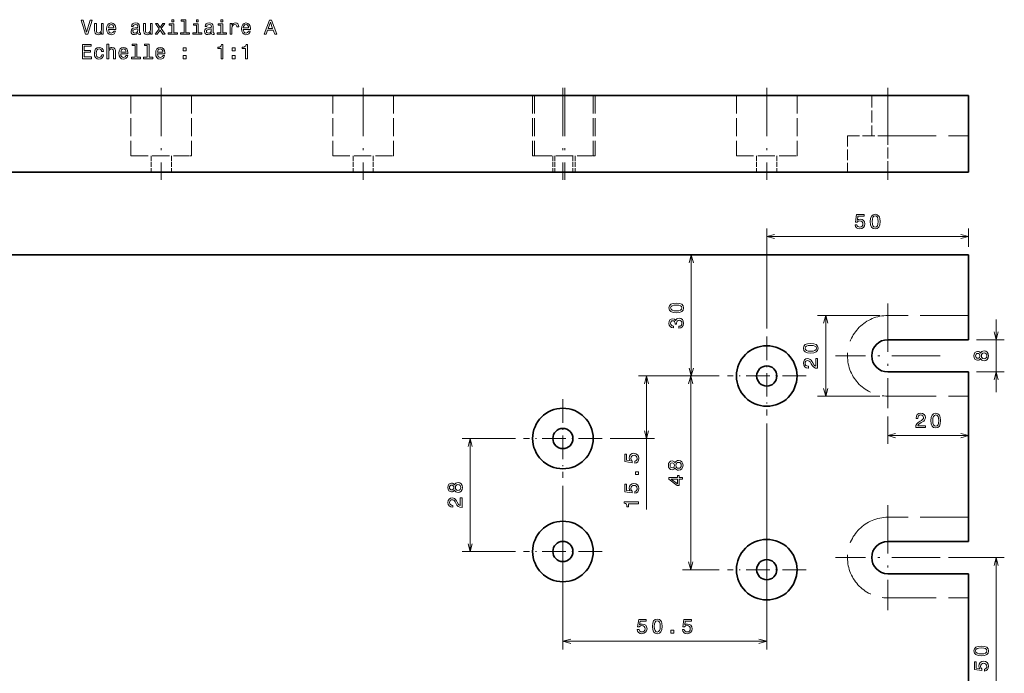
# Model space of a CAD drawing. Extents: x 8 to 417, y -12 to 312.
# Tile 3 of 3: x 173 to 417, y 150 to 312. Entities that reach past the tile are written whole.
import ezdxf

# ---------------------------------------------------------------- set-up
doc = ezdxf.new("R2010")
doc.units = 0
doc.linetypes.add('DASHDOT', pattern=[18.5, 12, -3, 0.5, -3])
doc.linetypes.add('DASHED', pattern=[15, 12, -3])

msp = doc.modelspace()

# ---------------------------------------------------------------- linework, layer by layer
at = {"color": 7, "lineweight": 35}
for p, q in [((7.682434, 292.829346), (407.682434, 292.829346)), ((7.682434, 273.829346), (407.682434, 273.829346)), ((407.682434, 253.287903), (7.682434, 253.287903)), ((407.682434, 232.287903), (407.682434, 253.287903)), ((407.682434, 232.287903), (387.682434, 232.287903)), ((387.682434, 224.287903), (407.682434, 224.287903)), ((407.682434, 182.287903), (407.682434, 224.287903)), ((407.682434, 182.287903), (387.682434, 182.287903)), ((387.682434, 174.287903), (407.682434, 174.287903)), ((407.682434, 132.287903), (407.682434, 174.287903))]:
    msp.add_line(p, q, dxfattribs=at)
at = {"color": 7, "linetype": 'DASHED', "lineweight": 13, "ltscale": 0.375}
for p, q in [((200.182434, 292.829346), (200.182434, 277.829346)), ((200.182434, 292.829346), (200.182434, 277.829346)), ((215.182434, 292.829346), (215.182434, 277.829346)), ((215.182434, 292.829346), (215.182434, 277.829346)), ((250.182434, 292.829346), (250.182434, 277.829346)), ((250.182434, 292.829346), (250.182434, 277.829346)), ((265.182434, 292.829346), (265.182434, 277.829346)), ((265.182434, 292.829346), (265.182434, 277.829346)), ((299.682434, 292.829346), (299.682434, 277.829346)), ((299.682434, 292.829346), (299.682434, 277.829346)), ((300.182434, 292.829346), (300.182434, 277.829346)), ((300.182434, 292.829346), (300.182434, 277.829346)), ((314.682434, 292.829346), (314.682434, 277.829346)), ((314.682434, 292.829346), (314.682434, 277.829346)), ((315.182434, 292.829346), (315.182434, 277.829346)), ((315.182434, 292.829346), (315.182434, 277.829346)), ((350.182434, 292.829346), (350.182434, 277.829346)), ((350.182434, 292.829346), (350.182434, 277.829346)), ((350.182434, 292.829346), (350.182434, 277.829346)), ((350.182434, 292.829346), (350.182434, 277.829346)), ((365.182434, 292.829346), (365.182434, 277.829346)), ((365.182434, 292.829346), (365.182434, 277.829346)), ((365.182434, 292.829346), (365.182434, 277.829346)), ((365.182434, 292.829346), (365.182434, 277.829346))]:
    msp.add_line(p, q, dxfattribs=at)
at = {"color": 7, "linetype": 'DASHDOT', "lineweight": 13}
for p, q in [((207.682434, 294.729401), (207.682434, 271.928802)), ((257.682434, 294.729401), (257.682434, 271.928802)), ((307.182434, 294.729401), (307.182434, 271.928802)), ((307.682434, 294.729401), (307.682434, 271.928802)), ((357.682434, 294.729401), (357.682434, 271.928802)), ((387.682434, 294.729401), (387.682434, 271.928802)), ((387.682434, 241.287903), (387.682434, 215.287903)), ((400.682434, 228.287903), (374.682434, 228.287903)), ((387.682434, 191.287903), (387.682434, 165.287903)), ((400.682434, 178.287903), (374.682434, 178.287903))]:
    msp.add_line(p, q, dxfattribs=at)
at = {"color": 7, "linetype": 'DASHED', "lineweight": 13, "ltscale": 0.25}
for p, q in [((383.682434, 292.829346), (383.682434, 282.829346)), ((383.682434, 292.829346), (383.682434, 282.829346)), ((383.682434, 292.829346), (383.682434, 282.829346)), ((383.682434, 292.829346), (383.682434, 282.829346)), ((387.682434, 282.829346), (387.682434, 292.829346)), ((387.682434, 282.829346), (387.682434, 292.829346)), ((387.682434, 282.829346), (387.682434, 292.829346)), ((387.682434, 282.829346), (387.682434, 292.829346)), ((387.682434, 282.829346), (387.682434, 292.829346)), ((387.682434, 282.829346), (387.682434, 292.829346)), ((387.682434, 282.829346), (387.682434, 292.829346)), ((387.682434, 282.829346), (387.682434, 292.829346)), ((377.682434, 282.829346), (387.682434, 282.829346))]:
    msp.add_line(p, q, dxfattribs=at)
at = {"color": 7, "lineweight": 35, "ltscale": 0.475}
msp.add_line((407.682434, 292.829346), (407.682434, 273.829346), dxfattribs=at)
at = {"color": 7, "linetype": 'DASHED', "lineweight": 13, "ltscale": 0.225}
for p, q in [((377.682434, 282.829346), (377.682434, 273.829346)), ((377.682434, 282.829346), (377.682434, 273.829346)), ((377.682434, 282.829346), (377.682434, 273.829346)), ((377.682434, 282.829346), (377.682434, 273.829346)), ((387.682434, 273.829346), (387.682434, 282.829346)), ((387.682434, 273.829346), (387.682434, 282.829346)), ((387.682434, 273.829346), (387.682434, 282.829346)), ((387.682434, 273.829346), (387.682434, 282.829346)), ((387.682434, 273.829346), (387.682434, 282.829346)), ((387.682434, 273.829346), (387.682434, 282.829346)), ((387.682434, 273.829346), (387.682434, 282.829346)), ((387.682434, 273.829346), (387.682434, 282.829346))]:
    msp.add_line(p, q, dxfattribs=at)
at = {"color": 7, "linetype": 'DASHED', "lineweight": 13}
for p, q in [((387.682434, 282.829346), (407.682434, 282.829346)), ((407.682434, 238.287903), (387.682434, 238.287903)), ((387.682434, 218.287903), (407.682434, 218.287903)), ((407.682434, 188.287903), (387.682434, 188.287903)), ((387.682434, 168.287903), (407.682434, 168.287903))]:
    msp.add_line(p, q, dxfattribs=at)
at = {"color": 7, "linetype": 'DASHED', "lineweight": 13, "ltscale": 0.352047}
for p, q in [((200.182434, 277.829346), (214.264297, 277.829346)), ((250.182434, 277.829346), (264.264313, 277.829346)), ((300.182434, 277.829346), (314.264313, 277.829346))]:
    msp.add_line(p, q, dxfattribs=at)
at = {"color": 7, "linetype": 'DASHED', "lineweight": 13, "ltscale": 0.1}
for p, q in [((205.182434, 277.829346), (205.182434, 273.829346)), ((205.182434, 277.829346), (205.182434, 273.829346)), ((210.182434, 277.829346), (210.182434, 273.829346)), ((210.182434, 277.829346), (210.182434, 273.829346)), ((255.182434, 277.829346), (255.182434, 273.829346)), ((255.182434, 277.829346), (255.182434, 273.829346)), ((260.182434, 277.829346), (260.182434, 273.829346)), ((260.182434, 277.829346), (260.182434, 273.829346)), ((304.682434, 277.829346), (304.682434, 273.829346)), ((304.682434, 277.829346), (304.682434, 273.829346)), ((305.182434, 277.829346), (305.182434, 273.829346)), ((305.182434, 277.829346), (305.182434, 273.829346)), ((309.682434, 277.829346), (309.682434, 273.829346)), ((309.682434, 277.829346), (309.682434, 273.829346)), ((310.182434, 277.829346), (310.182434, 273.829346)), ((310.182434, 277.829346), (310.182434, 273.829346)), ((355.182434, 277.829346), (355.182434, 273.829346)), ((355.182434, 277.829346), (355.182434, 273.829346)), ((355.182434, 277.829346), (355.182434, 273.829346)), ((355.182434, 277.829346), (355.182434, 273.829346)), ((360.182434, 277.829346), (360.182434, 273.829346)), ((360.182434, 277.829346), (360.182434, 273.829346)), ((360.182434, 277.829346), (360.182434, 273.829346)), ((360.182434, 277.829346), (360.182434, 273.829346))]:
    msp.add_line(p, q, dxfattribs=at)
at = {"color": 7, "linetype": 'DASHED', "lineweight": 13, "ltscale": 0.022953}
for p, q in [((214.264297, 277.829346), (215.182434, 277.829346)), ((264.264313, 277.829346), (265.182434, 277.829346)), ((314.264313, 277.829346), (315.182434, 277.829346))]:
    msp.add_line(p, q, dxfattribs=at)
at = {"color": 7, "linetype": 'DASHED', "lineweight": 13, "ltscale": 0.012489}
msp.add_line((299.682434, 277.829346), (300.182007, 277.829346), dxfattribs=at)
at = {"color": 7, "linetype": 'DASHED', "lineweight": 13, "ltscale": 0.352046}
msp.add_line((350.182434, 277.829346), (364.264282, 277.829346), dxfattribs=at)
at = {"color": 7, "linetype": 'DASHED', "lineweight": 13, "ltscale": 0.022954}
msp.add_line((364.264282, 277.829346), (365.182434, 277.829346), dxfattribs=at)
at = {"color": 7, "lineweight": 13}
for p, q in [((357.682434, 235.037903), (357.682434, 259.858734)), ((357.682434, 257.858734), (407.682434, 257.858734)), ((338.979279, 223.287903), (338.979279, 253.287903)), ((372.286346, 218.287903), (372.286346, 238.287903)), ((345.932434, 223.287903), (325.910706, 223.287903)), ((327.910706, 190.218262), (327.910706, 223.287903)), ((338.837433, 175.287903), (338.837433, 223.287903)), ((357.682434, 211.537903), (357.682434, 155.529755)), ((284.203796, 179.787903), (284.203796, 207.787903)), ((387.682434, 208.5159), (407.682434, 208.5159)), ((307.182434, 196.037903), (307.182434, 155.529755)), ((414.534607, 128.287903), (414.534607, 178.287903)), ((307.182434, 157.529755), (357.682434, 157.529755))]:
    msp.add_line(p, q, dxfattribs=at)
at = {"color": 7, "lineweight": 13, "ltscale": 0.114271}
msp.add_line((407.682434, 255.287903), (407.682434, 259.858734), dxfattribs=at)
at = {"color": 7, "lineweight": 13, "ltscale": 0.384902}
for p, q in [((385.682434, 238.287903), (370.286346, 238.287903)), ((385.682434, 218.287903), (370.286346, 218.287903))]:
    msp.add_line(p, q, dxfattribs=at)
at = {"color": 7, "lineweight": 13, "ltscale": 0.45}
msp.add_line((414.534607, 219.287903), (414.534607, 237.287903), dxfattribs=at)
at = {"color": 7, "linetype": 'DASHDOT', "lineweight": 13, "ltscale": 0.4875}
for p, q in [((357.682434, 233.037903), (357.682434, 213.537903)), ((367.432434, 223.287903), (347.932434, 223.287903)), ((307.182434, 217.537903), (307.182434, 198.037903)), ((316.932434, 207.787903), (297.432434, 207.787903)), ((307.182434, 189.537903), (307.182434, 170.037903)), ((357.682434, 185.037903), (357.682434, 165.537903)), ((316.932434, 179.787903), (297.432434, 179.787903)), ((367.432434, 175.287903), (347.932434, 175.287903))]:
    msp.add_line(p, q, dxfattribs=at)
at = {"color": 7, "lineweight": 13, "ltscale": 0.171304}
for p, q in [((409.682434, 232.287903), (416.534607, 232.287903)), ((409.682434, 224.287903), (416.534607, 224.287903))]:
    msp.add_line(p, q, dxfattribs=at)
at = {"color": 7, "lineweight": 13, "ltscale": 0.227375}
for p, q in [((345.932434, 223.287903), (336.837433, 223.287903)), ((345.932434, 175.287903), (336.837433, 175.287903))]:
    msp.add_line(p, q, dxfattribs=at)
at = {"color": 7, "lineweight": 13, "ltscale": 0.223829}
msp.add_line((345.932434, 223.287903), (336.979279, 223.287903), dxfattribs=at)
at = {"color": 7, "lineweight": 13, "ltscale": 0.1693}
msp.add_line((387.682434, 213.287903), (387.682434, 206.5159), dxfattribs=at)
at = {"color": 7, "lineweight": 13, "ltscale": 0.330716}
for p, q in [((295.432434, 207.787903), (282.203796, 207.787903)), ((295.432434, 179.787903), (282.203796, 179.787903))]:
    msp.add_line(p, q, dxfattribs=at)
at = {"color": 7, "lineweight": 13, "ltscale": 0.274457}
msp.add_line((318.932434, 207.787903), (329.910706, 207.787903), dxfattribs=at)
at = {"color": 7, "lineweight": 13, "ltscale": 0.346304}
msp.add_line((402.682434, 178.287903), (416.534607, 178.287903), dxfattribs=at)
at = {"color": 7, "lineweight": 13}
for points in [[(190.077972, 311.477753), (189.200439, 308.497223), (188.297714, 311.477753), (187.818604, 311.477753), (188.948288, 307.972717), (189.452606, 307.972717), (190.557068, 311.477753)], [(193.280411, 310.680939), (192.836609, 310.680939), (192.836609, 309.117523), (192.786179, 308.754425), (192.639923, 308.492157), (192.412979, 308.33078), (192.115433, 308.280365), (191.878403, 308.320709), (191.727097, 308.441742), (191.641373, 308.648499), (191.621201, 308.94101), (191.621201, 310.680939), (191.177399, 310.680939), (191.177399, 308.900665), (191.19252, 308.542603), (191.288345, 308.245056), (191.580856, 307.972717), (192.049866, 307.876892), (192.302032, 307.912201), (192.51889, 308.002991), (192.70549, 308.159302), (192.856781, 308.386261), (192.856781, 307.972717), (193.280411, 307.972717)], [(194.616867, 309.198212), (196.39209, 309.198212), (196.397125, 309.404999), (196.316437, 309.984955), (196.094543, 310.418671), (195.741516, 310.680939), (195.272491, 310.776764), (194.813553, 310.675873), (194.460526, 310.393463), (194.233582, 309.93454), (194.152893, 309.329346), (194.228546, 308.709015), (194.45549, 308.255127), (194.803467, 307.972717), (195.257355, 307.876892), (195.650726, 307.942444), (195.973495, 308.113922), (196.210526, 308.386261), (196.346695, 308.749359), (195.907944, 308.749359), (195.817154, 308.547638), (195.686035, 308.396362), (195.312836, 308.275299), (195.025375, 308.33078), (194.808517, 308.507294), (194.667297, 308.794769), (194.616867, 309.183105)], [(194.616867, 309.571411), (194.672348, 309.919403), (194.808517, 310.176605), (195.015289, 310.332947), (195.287628, 310.388428), (195.554916, 310.332947), (195.761688, 310.176605), (195.887772, 309.919403), (195.933151, 309.571411)], [(201.909378, 308.325745), (201.909378, 308.310608), (201.934601, 308.13913), (202.010239, 308.018097), (202.327972, 307.922272), (202.575089, 307.962616), (202.575089, 308.305573), (202.469177, 308.290436), (202.327972, 308.355988), (202.30275, 308.557739), (202.30275, 309.959747), (202.242233, 310.31781), (202.06572, 310.569977), (201.758087, 310.721283), (201.324371, 310.776764), (200.900726, 310.716248), (200.588058, 310.544769), (200.391373, 310.277466), (200.325806, 309.924438), (200.325806, 309.894196), (200.724228, 309.894196), (200.759521, 310.105988), (200.870468, 310.257294), (201.052032, 310.348083), (201.309235, 310.383392), (201.556351, 310.358154), (201.732864, 310.282501), (201.838776, 310.151398), (201.874084, 309.969849), (201.853912, 309.758026), (201.773209, 309.6521), (201.571487, 309.601685), (201.193237, 309.56134), (200.759521, 309.470551), (200.451889, 309.309174), (200.270325, 309.057007), (200.214859, 308.683807), (200.265289, 308.350952), (200.421631, 308.103851), (200.673782, 307.94751), (201.021774, 307.892029), (201.490784, 307.997925)], [(205.424515, 310.680939), (204.980713, 310.680939), (204.980713, 309.117523), (204.930267, 308.754425), (204.784027, 308.492157), (204.557068, 308.33078), (204.259521, 308.280365), (204.022491, 308.320709), (203.871201, 308.441742), (203.785461, 308.648499), (203.765289, 308.94101), (203.765289, 310.680939), (203.321487, 310.680939), (203.321487, 308.900665), (203.336609, 308.542603), (203.432434, 308.245056), (203.724945, 307.972717), (204.19397, 307.876892), (204.446121, 307.912201), (204.662979, 308.002991), (204.849579, 308.159302), (205.000885, 308.386261), (205.000885, 307.972717), (205.424515, 307.972717)], [(206.695404, 307.972717), (207.391373, 309.026764), (208.107513, 307.972717), (208.64209, 307.972717), (207.673798, 309.36969), (208.586609, 310.680939), (208.072205, 310.680939), (207.411545, 309.69751), (206.750885, 310.680939), (206.226379, 310.680939), (207.124084, 309.364655), (206.175949, 307.972717)], [(210.765289, 308.345917), (210.765289, 310.590149), (209.625519, 310.590149), (209.625519, 310.211914), (210.321487, 310.211914), (210.321487, 308.345917), (209.413696, 308.345917), (209.413696, 307.972717), (211.683151, 307.972717), (211.683151, 308.345917)], [(210.780426, 311.59375), (210.311401, 311.59375), (210.311401, 311.089447), (210.780426, 311.089447)], [(213.32724, 311.220551), (213.32724, 308.345917), (212.414429, 308.345917), (212.414429, 307.972717), (214.678833, 307.972717), (214.678833, 308.345917), (213.771057, 308.345917), (213.771057, 311.59375), (212.631287, 311.59375), (212.631287, 311.220551)], [(216.837341, 308.345917), (216.837341, 310.590149), (215.697571, 310.590149), (215.697571, 310.211914), (216.393524, 310.211914), (216.393524, 308.345917), (215.485748, 308.345917), (215.485748, 307.972717), (217.755203, 307.972717), (217.755203, 308.345917)], [(216.852463, 311.59375), (216.383438, 311.59375), (216.383438, 311.089447), (216.852463, 311.089447)], [(220.125519, 308.325745), (220.125519, 308.310608), (220.150726, 308.13913), (220.226379, 308.018097), (220.544098, 307.922272), (220.791229, 307.962616), (220.791229, 308.305573), (220.685318, 308.290436), (220.544098, 308.355988), (220.51889, 308.557739), (220.51889, 309.959747), (220.458374, 310.31781), (220.28186, 310.569977), (219.974213, 310.721283), (219.540497, 310.776764), (219.116867, 310.716248), (218.804199, 310.544769), (218.607513, 310.277466), (218.541946, 309.924438), (218.541946, 309.894196), (218.940353, 309.894196), (218.975662, 310.105988), (219.086609, 310.257294), (219.268173, 310.348083), (219.525375, 310.383392), (219.772491, 310.358154), (219.949005, 310.282501), (220.054916, 310.151398), (220.09021, 309.969849), (220.070038, 309.758026), (219.989349, 309.6521), (219.787628, 309.601685), (219.409378, 309.56134), (218.975662, 309.470551), (218.66803, 309.309174), (218.486465, 309.057007), (218.431, 308.683807), (218.48143, 308.350952), (218.637756, 308.103851), (218.889923, 307.94751), (219.237915, 307.892029), (219.706924, 307.997925)], [(222.909378, 308.345917), (222.909378, 310.590149), (221.769608, 310.590149), (221.769608, 310.211914), (222.465576, 310.211914), (222.465576, 308.345917), (221.5578, 308.345917), (221.5578, 307.972717), (223.82724, 307.972717), (223.82724, 308.345917)], [(222.9245, 311.59375), (222.45549, 311.59375), (222.45549, 311.089447), (222.9245, 311.089447)], [(224.755203, 307.972717), (225.199005, 307.972717), (225.199005, 309.520996), (225.244385, 309.894196), (225.380554, 310.161469), (225.602463, 310.322876), (225.900009, 310.378326), (226.121918, 310.343048), (226.28833, 310.242157), (226.389206, 310.070709), (226.4245, 309.838715), (226.873352, 309.838715), (226.812836, 310.247223), (226.646408, 310.539734), (226.369034, 310.716248), (225.990784, 310.776764), (225.733582, 310.73642), (225.511688, 310.635529), (225.315002, 310.464081), (225.158661, 310.232086), (225.158661, 310.680939), (224.755203, 310.680939)], [(228.013123, 309.198212), (229.78833, 309.198212), (229.793381, 309.404999), (229.712692, 309.984955), (229.490784, 310.418671), (229.137756, 310.680939), (228.668747, 310.776764), (228.209808, 310.675873), (227.856781, 310.393463), (227.629837, 309.93454), (227.549149, 309.329346), (227.624786, 308.709015), (227.851746, 308.255127), (228.199722, 307.972717), (228.65361, 307.876892), (229.046982, 307.942444), (229.369751, 308.113922), (229.606781, 308.386261), (229.74295, 308.749359), (229.304184, 308.749359), (229.213409, 308.547638), (229.082291, 308.396362), (228.709091, 308.275299), (228.421631, 308.33078), (228.204773, 308.507294), (228.063553, 308.794769), (228.013123, 309.183105)], [(228.013123, 309.571411), (228.068604, 309.919403), (228.204773, 310.176605), (228.41153, 310.332947), (228.683868, 310.388428), (228.951172, 310.332947), (229.157928, 310.176605), (229.284012, 309.919403), (229.329407, 309.571411)], [(233.207642, 307.972717), (233.671631, 307.972717), (234.03978, 309.001526), (235.436752, 309.001526), (235.804901, 307.972717), (236.278961, 307.972717), (234.997986, 311.477753), (234.483582, 311.477753)], [(234.201157, 309.430206), (234.740784, 310.97345), (235.280411, 309.430206)], [(201.858948, 308.920837), (201.798431, 308.6586), (201.637039, 308.456879), (201.394974, 308.325745), (201.097412, 308.280365), (200.905777, 308.305573), (200.769608, 308.386261), (200.683868, 308.527466), (200.658661, 308.724152), (200.678833, 308.900665), (200.759521, 309.026764), (201.082291, 309.167969), (201.490784, 309.228485), (201.858948, 309.349518)], [(220.075089, 308.920837), (220.014557, 308.6586), (219.85318, 308.456879), (219.611115, 308.325745), (219.313553, 308.280365), (219.121918, 308.305573), (218.985748, 308.386261), (218.900009, 308.527466), (218.874802, 308.724152), (218.894974, 308.900665), (218.975662, 309.026764), (219.298431, 309.167969), (219.706924, 309.228485), (220.075089, 309.349518)], [(188.141373, 301.925873), (190.360382, 301.925873), (190.360382, 302.349518), (188.605347, 302.349518), (188.605347, 303.534668), (190.168747, 303.534668), (190.168747, 303.953247), (188.605347, 303.953247), (188.605347, 305.002228), (190.320038, 305.002228), (190.320038, 305.425873), (188.141373, 305.425873)], [(194.228546, 301.925873), (194.672348, 301.925873), (194.672348, 303.489288), (194.717743, 303.847351), (194.863983, 304.109589), (195.090942, 304.270966), (195.393524, 304.331482), (195.635605, 304.281067), (195.786896, 304.144897), (195.862549, 303.917938), (195.887772, 303.615356), (195.887772, 301.925873), (196.331573, 301.925873), (196.331573, 303.706146), (196.311401, 304.064209), (196.220612, 304.361755), (195.923065, 304.634094), (195.459091, 304.729919), (195.206924, 304.694611), (194.990067, 304.598785), (194.808517, 304.447479), (194.672348, 304.240723), (194.672348, 305.546906), (194.228546, 305.546906)], [(201.183151, 305.173706), (201.183151, 302.299072), (200.270325, 302.299072), (200.270325, 301.925873), (202.534744, 301.925873), (202.534744, 302.299072), (201.626953, 302.299072), (201.626953, 305.546906), (200.487183, 305.546906), (200.487183, 305.173706)], [(204.219177, 305.173706), (204.219177, 302.299072), (203.306351, 302.299072), (203.306351, 301.925873), (205.57077, 301.925873), (205.57077, 302.299072), (204.662979, 302.299072), (204.662979, 305.546906), (203.523209, 305.546906), (203.523209, 305.173706)], [(222.50592, 301.925873), (222.964844, 301.925873), (222.964844, 305.45108), (222.621918, 305.45108), (222.531128, 305.143463), (222.349579, 304.936676), (222.072205, 304.815643), (221.688919, 304.775299), (221.688919, 304.417236), (222.50592, 304.417236)], [(228.577972, 301.925873), (229.036896, 301.925873), (229.036896, 305.45108), (228.693954, 305.45108), (228.60318, 305.143463), (228.421631, 304.936676), (228.144241, 304.815643), (227.760956, 304.775299), (227.760956, 304.417236), (228.577972, 304.417236)], [(192.917297, 303.736389), (193.356064, 303.736389), (193.265289, 304.139862), (193.048431, 304.457581), (192.710526, 304.654266), (192.271774, 304.729919), (191.787628, 304.629028), (191.419464, 304.346619), (191.187485, 303.887695), (191.106781, 303.2724), (191.182434, 302.66217), (191.409378, 302.208282), (191.767456, 301.925873), (192.256638, 301.830048), (192.690353, 301.905701), (193.028259, 302.117523), (193.260239, 302.450378), (193.361115, 302.894165), (192.937469, 302.894165), (192.861832, 302.611755), (192.720612, 302.399933), (192.51889, 302.268799), (192.271774, 302.228455), (191.964142, 302.294037), (191.742233, 302.495758), (191.606064, 302.823578), (191.560669, 303.287537), (191.606064, 303.741425), (191.747269, 304.069244), (191.974228, 304.270966), (192.271774, 304.341583), (192.534027, 304.296204), (192.730713, 304.180206), (192.861832, 303.988556)], [(197.652893, 303.151367), (199.428116, 303.151367), (199.433151, 303.358154), (199.352463, 303.93811), (199.130554, 304.371826), (198.777542, 304.634094), (198.308517, 304.729919), (197.849579, 304.629028), (197.496552, 304.346619), (197.269608, 303.887695), (197.188919, 303.282501), (197.264572, 302.66217), (197.491516, 302.208282), (197.839493, 301.925873), (198.293381, 301.830048), (198.686752, 301.895599), (199.009521, 302.067078), (199.246552, 302.339417), (199.382721, 302.702515), (198.94397, 302.702515), (198.85318, 302.500793), (198.722061, 302.349518), (198.348862, 302.228455), (198.061401, 302.283936), (197.844543, 302.460449), (197.703323, 302.747925), (197.652893, 303.136261)], [(197.652893, 303.524567), (197.708374, 303.872559), (197.844543, 304.129761), (198.051315, 304.286102), (198.323639, 304.341583), (198.590942, 304.286102), (198.797714, 304.129761), (198.923782, 303.872559), (198.969177, 303.524567)], [(206.760971, 303.151367), (208.536179, 303.151367), (208.541229, 303.358154), (208.460541, 303.93811), (208.238632, 304.371826), (207.885605, 304.634094), (207.41658, 304.729919), (206.957657, 304.629028), (206.60463, 304.346619), (206.377686, 303.887695), (206.296982, 303.282501), (206.372635, 302.66217), (206.599579, 302.208282), (206.947571, 301.925873), (207.401459, 301.830048), (207.79483, 301.895599), (208.117599, 302.067078), (208.35463, 302.339417), (208.490784, 302.702515), (208.052032, 302.702515), (207.961258, 302.500793), (207.830124, 302.349518), (207.456924, 302.228455), (207.169464, 302.283936), (206.952606, 302.460449), (206.811401, 302.747925), (206.760971, 303.136261)], [(206.760971, 303.524567), (206.816437, 303.872559), (206.952606, 304.129761), (207.159378, 304.286102), (207.431717, 304.341583), (207.699005, 304.286102), (207.905777, 304.129761), (208.03186, 303.872559), (208.07724, 303.524567)], [(213.140656, 303.88266), (213.836609, 303.88266), (213.836609, 304.634094), (213.140656, 304.634094)], [(213.140656, 301.925873), (213.836609, 301.925873), (213.836609, 302.677307), (213.140656, 302.677307)], [(225.284729, 303.88266), (225.980698, 303.88266), (225.980698, 304.634094), (225.284729, 304.634094)], [(225.284729, 301.925873), (225.980698, 301.925873), (225.980698, 302.677307), (225.284729, 302.677307)], [(379.563721, 260.771545), (379.674652, 260.358032), (379.921783, 260.035248), (380.284912, 259.833496), (380.748871, 259.757874), (381.25824, 259.848633), (381.656647, 260.095764), (381.908813, 260.489136), (382.004639, 260.993469), (381.918884, 261.462463), (381.676819, 261.830627), (381.298584, 262.067688), (380.809387, 262.153381), (380.431152, 262.092896), (380.138641, 261.926453), (380.279846, 262.869537), (381.812988, 262.869537), (381.812988, 263.283081), (379.941956, 263.283081), (379.664551, 261.427185), (380.068024, 261.427185), (380.360535, 261.664215), (380.733734, 261.749939), (381.056519, 261.694458), (381.303619, 261.533081), (381.459961, 261.28595), (381.515442, 260.968262), (381.459961, 260.650513), (381.298584, 260.403381), (381.051453, 260.24707), (380.733734, 260.191589), (380.466431, 260.226868), (380.259674, 260.342896), (380.108398, 260.524445), (380.032715, 260.771545)], [(383.335022, 261.56839), (383.410675, 260.776611), (383.647705, 260.211761), (384.02594, 259.868835), (384.550446, 259.757874), (385.069885, 259.868835), (385.448151, 260.211761), (385.680115, 260.776611), (385.760834, 261.56839), (385.680115, 262.355133), (385.58432, 262.667816), (385.448151, 262.925018), (385.069885, 263.267944), (384.550446, 263.383972), (384.02594, 263.267944), (383.647705, 262.919983), (383.410675, 262.355133)], [(383.819183, 261.56839), (383.859528, 262.178619), (383.985596, 262.617371), (384.212555, 262.874573), (384.550446, 262.965363), (384.883301, 262.874573), (385.110229, 262.617371), (385.236328, 262.178619), (385.276672, 261.56839), (385.236328, 260.953125), (385.110229, 260.514343), (384.883301, 260.257141), (384.550446, 260.171417), (384.212555, 260.257141), (383.985596, 260.514343), (383.859528, 260.953125)], [(335.269623, 238.940491), (336.061401, 239.016144), (336.626251, 239.253174), (336.969177, 239.631409), (337.080139, 240.155914), (336.969177, 240.675354), (336.626251, 241.053604), (336.061401, 241.285599), (335.269623, 241.366287), (334.48288, 241.285599), (334.170197, 241.189774), (333.912994, 241.053604), (333.570068, 240.675354), (333.454071, 240.155914), (333.570068, 239.631409), (333.91803, 239.253174), (334.48288, 239.016144)], [(335.269623, 239.424652), (334.659393, 239.464996), (334.220642, 239.591064), (333.96344, 239.818024), (333.87265, 240.155914), (333.96344, 240.48877), (334.220642, 240.715714), (334.659393, 240.841797), (335.269623, 240.882141), (335.884888, 240.841797), (336.323669, 240.715714), (336.580872, 240.48877), (336.666595, 240.155914), (336.580872, 239.818024), (336.323669, 239.591064), (335.884888, 239.464996)], [(335.879852, 235.148987), (335.915161, 235.148987), (336.399292, 235.229691), (336.762421, 235.466721), (336.994415, 235.83992), (337.080139, 236.334152), (336.994415, 236.858643), (336.772522, 237.252014), (336.419495, 237.504181), (335.965576, 237.594971), (335.66803, 237.554626), (335.425964, 237.443665), (335.23938, 237.262115), (335.10321, 237.020035), (334.830872, 237.347839), (334.397156, 237.463837), (334.003784, 237.388184), (333.706238, 237.171326), (333.519623, 236.818298), (333.454071, 236.334152), (333.53476, 235.880264), (333.756653, 235.532288), (334.10968, 235.305328), (334.578705, 235.229691), (334.614014, 235.229691), (334.614014, 235.678528), (334.291229, 235.718872), (334.059265, 235.850006), (333.91803, 236.061829), (333.867615, 236.359375), (333.907959, 236.621613), (334.013855, 236.813263), (334.185333, 236.92926), (334.417328, 236.97464), (334.664429, 236.92926), (334.830872, 236.808228), (334.931732, 236.596405), (334.961975, 236.308929), (334.95694, 236.112244), (335.355347, 236.112244), (335.345276, 236.359375), (335.390656, 236.677094), (335.511688, 236.914124), (335.708374, 237.055328), (335.965576, 237.105774), (336.258118, 237.050293), (336.474976, 236.904037), (336.611145, 236.672058), (336.656494, 236.36441), (336.606079, 236.046692), (336.454773, 235.814697), (336.212708, 235.668457), (335.879852, 235.612976)], [(368.576691, 228.940491), (369.368469, 229.016144), (369.933319, 229.253174), (370.276245, 229.631409), (370.387207, 230.155914), (370.276245, 230.675354), (369.933319, 231.053604), (369.368469, 231.285599), (368.576691, 231.366287), (367.789948, 231.285599), (367.477264, 231.189774), (367.220062, 231.053604), (366.877136, 230.675354), (366.761108, 230.155914), (366.877136, 229.631409), (367.225098, 229.253174), (367.789948, 229.016144)], [(368.576691, 229.424652), (367.966461, 229.464996), (367.52771, 229.591064), (367.270508, 229.818024), (367.179718, 230.155914), (367.270508, 230.48877), (367.52771, 230.715714), (367.966461, 230.841797), (368.576691, 230.882141), (369.191956, 230.841797), (369.630737, 230.715714), (369.887939, 230.48877), (369.973663, 230.155914), (369.887939, 229.818024), (369.630737, 229.591064), (369.191956, 229.464996)], [(410.648438, 227.662537), (410.789673, 227.405334), (410.986328, 227.228821), (411.233459, 227.117874), (411.531006, 227.082581), (411.979858, 227.163269), (412.32782, 227.395248), (412.549744, 227.773499), (412.635468, 228.287903), (412.549744, 228.797272), (412.32782, 229.175507), (411.979858, 229.407501), (411.531006, 229.493225), (411.233459, 229.452881), (410.986328, 229.346985), (410.789673, 229.165421), (410.648438, 228.913269), (410.527405, 229.11499), (410.360962, 229.256195), (410.159241, 229.341934), (409.912109, 229.372192), (409.554077, 229.291504), (409.266602, 229.079681), (409.080017, 228.736755), (409.009399, 228.287903), (409.080017, 227.834015), (409.266602, 227.491074), (409.554077, 227.274216), (409.912109, 227.198563), (410.159241, 227.223785), (410.360962, 227.309509)], [(370.286346, 225.189331), (370.286346, 227.594971), (369.852631, 227.594971), (369.852631, 225.693665), (369.615601, 225.799576), (369.418915, 225.98114), (369.060852, 226.540924), (368.909546, 226.83847), (368.692688, 227.171326), (368.440521, 227.408356), (368.142975, 227.544525), (367.805084, 227.594971), (367.38147, 227.509216), (367.048584, 227.272186), (366.836792, 226.909088), (366.761108, 226.440063), (366.846863, 225.955902), (367.083893, 225.587769), (367.462158, 225.350723), (367.961426, 225.270035), (368.032043, 225.270035), (368.032043, 225.728973), (367.991699, 225.728973), (367.648743, 225.774353), (367.396576, 225.910522), (367.235199, 226.12738), (367.179718, 226.414856), (367.230164, 226.707352), (367.356232, 226.92421), (367.552917, 227.06543), (367.800049, 227.115845), (368.032043, 227.080551), (368.228699, 226.984741), (368.400177, 226.823349), (368.551483, 226.60144), (368.71286, 226.303894), (369.025543, 225.809662), (369.358398, 225.46167), (369.761841, 225.254913), (370.27121, 225.189331)], [(409.952454, 227.677673), (409.730591, 227.718018), (409.559082, 227.83905), (409.453186, 228.030701), (409.412842, 228.287903), (409.453186, 228.54007), (409.559082, 228.731705), (409.730591, 228.852753), (409.952454, 228.898132), (410.179413, 228.852753), (410.355927, 228.731705), (410.471924, 228.54007), (410.507233, 228.287903), (410.466888, 228.030701), (410.355927, 227.83905), (410.179413, 227.718018)], [(411.520935, 227.566711), (411.253632, 227.612106), (411.05188, 227.758362), (410.920776, 227.985306), (410.875366, 228.287903), (410.920776, 228.585449), (411.05188, 228.812393), (411.253632, 228.958649), (411.520935, 229.009094), (411.80838, 228.958649), (412.025238, 228.812393), (412.166443, 228.585449), (412.211853, 228.287903), (412.166443, 227.985306), (412.025238, 227.758362), (411.80838, 227.612106)], [(394.583862, 210.5159), (396.989502, 210.5159), (396.989502, 210.949615), (395.088196, 210.949615), (395.194092, 211.186646), (395.375671, 211.383331), (395.935486, 211.741394), (396.233032, 211.8927), (396.565857, 212.109558), (396.802917, 212.36171), (396.939087, 212.659271), (396.989502, 212.997162), (396.903748, 213.420792), (396.666748, 213.753647), (396.303619, 213.965454), (395.834595, 214.041107), (395.350464, 213.955383), (394.9823, 213.718338), (394.74527, 213.340103), (394.664551, 212.84082), (394.664551, 212.770218), (395.123505, 212.770218), (395.123505, 212.810562), (395.168884, 213.153503), (395.305054, 213.40567), (395.521912, 213.567047), (395.809387, 213.622528), (396.101898, 213.572083), (396.318756, 213.446014), (396.459961, 213.249329), (396.510376, 213.002197), (396.475098, 212.770218), (396.379272, 212.573532), (396.217896, 212.402069), (395.995972, 212.250763), (395.698425, 212.089386), (395.204193, 211.776703), (394.856201, 211.443848), (394.649445, 211.04039), (394.583862, 210.531021)], [(398.335022, 212.225555), (398.410675, 211.433762), (398.647705, 210.868927), (399.02594, 210.52597), (399.550446, 210.415024), (400.069885, 210.52597), (400.448151, 210.868927), (400.680115, 211.433762), (400.760834, 212.225555), (400.680115, 213.012299), (400.58432, 213.324966), (400.448151, 213.582184), (400.069885, 213.92511), (399.550446, 214.041107), (399.02594, 213.92511), (398.647705, 213.577133), (398.410675, 213.012299)], [(398.819183, 212.225555), (398.859528, 212.835785), (398.985596, 213.274536), (399.212555, 213.531738), (399.550446, 213.622528), (399.883301, 213.531738), (400.110229, 213.274536), (400.236328, 212.835785), (400.276672, 212.225555), (400.236328, 211.610275), (400.110229, 211.171509), (399.883301, 210.914307), (399.550446, 210.828583), (399.212555, 210.914307), (398.985596, 211.171509), (398.859528, 211.610275)], [(324.997864, 201.693619), (325.411438, 201.804565), (325.734192, 202.051697), (325.935913, 202.414795), (326.011566, 202.878784), (325.920776, 203.388153), (325.673676, 203.78656), (325.280304, 204.038727), (324.77597, 204.134552), (324.306946, 204.048813), (323.938812, 203.806732), (323.701782, 203.428497), (323.616028, 202.939301), (323.676575, 202.561066), (323.842987, 202.268555), (322.899902, 202.40976), (322.899902, 203.942902), (322.486359, 203.942902), (322.486359, 202.071869), (324.342255, 201.794495), (324.342255, 202.197937), (324.105225, 202.490448), (324.019501, 202.863647), (324.074982, 203.186417), (324.236359, 203.433533), (324.483459, 203.589874), (324.801208, 203.645355), (325.118927, 203.589874), (325.366028, 203.428497), (325.522369, 203.181366), (325.57785, 202.863647), (325.542542, 202.596359), (325.426575, 202.389587), (325.244995, 202.238281), (324.997864, 202.162643)], [(334.951263, 200.530548), (335.092468, 200.273346), (335.289154, 200.096832), (335.536285, 199.985886), (335.833832, 199.950592), (336.282684, 200.031281), (336.630676, 200.26326), (336.85257, 200.64151), (336.938293, 201.155914), (336.85257, 201.665283), (336.630676, 202.043518), (336.282684, 202.275513), (335.833832, 202.361237), (335.536285, 202.320892), (335.289154, 202.214996), (335.092468, 202.033432), (334.951263, 201.781281), (334.830231, 201.983002), (334.663818, 202.124207), (334.462067, 202.209946), (334.214966, 202.240204), (333.856873, 202.159515), (333.569427, 201.947693), (333.382813, 201.604767), (333.312225, 201.155914), (333.382813, 200.702026), (333.569427, 200.359085), (333.856873, 200.142227), (334.214966, 200.066574), (334.462067, 200.091797), (334.663818, 200.177521)], [(334.25531, 200.545685), (334.033386, 200.586029), (333.861938, 200.707062), (333.756012, 200.898712), (333.715668, 201.155914), (333.756012, 201.408081), (333.861938, 201.599716), (334.033386, 201.720764), (334.25531, 201.766144), (334.482239, 201.720764), (334.658752, 201.599716), (334.77475, 201.408081), (334.810059, 201.155914), (334.769714, 200.898712), (334.658752, 200.707062), (334.482239, 200.586029)], [(335.82373, 200.434723), (335.556458, 200.480118), (335.354736, 200.626373), (335.223602, 200.853317), (335.178223, 201.155914), (335.223602, 201.453461), (335.354736, 201.680405), (335.556458, 201.82666), (335.82373, 201.877106), (336.111206, 201.82666), (336.328064, 201.680405), (336.469299, 201.453461), (336.514648, 201.155914), (336.469299, 200.853317), (336.328064, 200.626373), (336.111206, 200.480118)], [(325.910706, 198.860336), (325.910706, 199.556305), (325.159271, 199.556305), (325.159271, 198.860336)], [(336.837433, 197.697266), (336.837433, 198.151154), (335.970001, 198.151154), (335.970001, 198.650436), (335.566528, 198.650436), (335.566528, 198.151154), (333.413086, 198.151154), (333.413086, 197.69223), (335.526184, 196.159088), (335.970001, 196.159088), (335.970001, 197.697266)], [(335.566528, 196.582718), (333.998108, 197.697266), (335.566528, 197.697266)], [(280.317627, 195.030548), (280.458832, 194.773346), (280.655518, 194.596832), (280.902649, 194.485886), (281.200195, 194.450592), (281.649048, 194.531281), (281.997009, 194.76326), (282.218933, 195.14151), (282.304657, 195.655914), (282.218933, 196.165283), (281.997009, 196.543518), (281.649048, 196.775513), (281.200195, 196.861237), (280.902649, 196.820892), (280.655518, 196.714996), (280.458832, 196.533432), (280.317627, 196.281281), (280.196594, 196.483002), (280.030151, 196.624207), (279.82843, 196.709946), (279.581299, 196.740204), (279.223267, 196.659515), (278.935791, 196.447693), (278.749176, 196.104767), (278.678589, 195.655914), (278.749176, 195.202026), (278.935791, 194.859085), (279.223267, 194.642227), (279.581299, 194.566574), (279.82843, 194.591797), (280.030151, 194.677521)], [(279.621674, 195.045685), (279.39978, 195.086029), (279.228302, 195.207062), (279.122375, 195.398712), (279.082031, 195.655914), (279.122375, 195.908081), (279.228302, 196.099716), (279.39978, 196.220764), (279.621674, 196.266144), (279.848602, 196.220764), (280.025116, 196.099716), (280.141113, 195.908081), (280.176422, 195.655914), (280.136078, 195.398712), (280.025116, 195.207062), (279.848602, 195.086029)], [(281.190125, 194.934723), (280.922821, 194.980118), (280.721069, 195.126373), (280.589966, 195.353317), (280.544556, 195.655914), (280.589966, 195.953461), (280.721069, 196.180405), (280.922821, 196.32666), (281.190125, 196.377106), (281.47757, 196.32666), (281.694427, 196.180405), (281.835632, 195.953461), (281.881042, 195.655914), (281.835632, 195.353317), (281.694427, 195.126373), (281.47757, 194.980118)], [(324.997864, 194.221573), (325.411438, 194.33252), (325.734192, 194.579651), (325.935913, 194.942749), (326.011566, 195.406738), (325.920776, 195.916107), (325.673676, 196.314514), (325.280304, 196.566681), (324.77597, 196.662506), (324.306946, 196.576767), (323.938812, 196.334686), (323.701782, 195.956451), (323.616028, 195.467255), (323.676575, 195.08902), (323.842987, 194.796509), (322.899902, 194.937714), (322.899902, 196.470856), (322.486359, 196.470856), (322.486359, 194.599823), (324.342255, 194.322449), (324.342255, 194.725891), (324.105225, 195.018402), (324.019501, 195.391602), (324.074982, 195.714371), (324.236359, 195.961487), (324.483459, 196.117828), (324.801208, 196.173309), (325.118927, 196.117828), (325.366028, 195.956451), (325.522369, 195.70932), (325.57785, 195.391602), (325.542542, 195.124313), (325.426575, 194.917542), (325.244995, 194.766235), (324.997864, 194.690598)], [(282.203796, 190.689346), (282.203796, 193.094971), (281.770081, 193.094971), (281.770081, 191.193665), (281.533051, 191.299576), (281.336365, 191.481125), (280.978302, 192.040924), (280.826996, 192.33847), (280.610138, 192.671326), (280.357971, 192.908356), (280.060425, 193.044525), (279.722534, 193.094971), (279.298889, 193.009232), (278.966034, 192.772186), (278.754211, 192.409088), (278.678589, 191.940063), (278.764313, 191.455917), (279.001343, 191.087753), (279.379578, 190.850723), (279.878876, 190.770035), (279.949463, 190.770035), (279.949463, 191.228973), (279.909119, 191.228973), (279.566193, 191.274353), (279.314026, 191.410522), (279.152649, 191.62738), (279.097168, 191.914856), (279.147583, 192.207352), (279.273682, 192.42421), (279.470367, 192.56543), (279.717468, 192.61586), (279.949463, 192.580551), (280.146149, 192.484726), (280.317627, 192.323349), (280.468933, 192.10144), (280.63031, 191.803894), (280.942993, 191.309662), (281.275848, 190.96167), (281.679291, 190.754913), (282.18866, 190.689346)], [(325.910706, 191.645493), (325.910706, 192.104431), (322.385498, 192.104431), (322.385498, 191.76149), (322.693115, 191.670715), (322.899902, 191.489151), (323.020935, 191.211777), (323.061279, 190.828491), (323.419342, 190.828491), (323.419342, 191.645493)], [(325.577667, 160.442581), (325.688629, 160.029037), (325.93573, 159.706268), (326.298859, 159.504547), (326.762817, 159.428894), (327.272217, 159.519684), (327.670624, 159.7668), (327.922791, 160.160172), (328.018616, 160.66449), (327.932861, 161.133514), (327.690796, 161.501663), (327.312561, 161.738693), (326.823364, 161.824432), (326.445129, 161.763916), (326.152588, 161.597488), (326.293823, 162.540573), (327.826965, 162.540573), (327.826965, 162.954117), (325.955933, 162.954117), (325.678528, 161.098206), (326.082001, 161.098206), (326.374512, 161.335236), (326.747711, 161.420975), (327.070465, 161.365494), (327.317596, 161.204117), (327.473938, 160.957001), (327.529419, 160.639267), (327.473938, 160.321548), (327.312561, 160.074432), (327.06543, 159.918091), (326.747711, 159.86261), (326.480408, 159.897919), (326.273651, 160.013916), (326.122345, 160.195465), (326.046692, 160.442581)], [(329.348999, 161.23941), (329.424652, 160.447632), (329.661682, 159.882782), (330.039917, 159.539856), (330.564423, 159.428894), (331.083862, 159.539856), (331.462097, 159.882782), (331.694092, 160.447632), (331.77478, 161.23941), (331.694092, 162.026154), (331.598267, 162.338837), (331.462097, 162.596039), (331.083862, 162.93898), (330.564423, 163.054977), (330.039917, 162.93898), (329.661682, 162.591003), (329.424652, 162.026154)], [(329.83316, 161.23941), (329.873505, 161.84964), (329.999573, 162.288406), (330.226532, 162.545609), (330.564423, 162.636383), (330.897278, 162.545609), (331.124207, 162.288406), (331.250305, 161.84964), (331.290649, 161.23941), (331.250305, 160.624146), (331.124207, 160.185379), (330.897278, 159.928177), (330.564423, 159.842438), (330.226532, 159.928177), (329.999573, 160.185379), (329.873505, 160.624146)], [(336.785767, 160.442581), (336.896698, 160.029037), (337.143829, 159.706268), (337.506958, 159.504547), (337.970917, 159.428894), (338.480286, 159.519684), (338.878693, 159.7668), (339.130859, 160.160172), (339.226685, 160.66449), (339.14093, 161.133514), (338.898865, 161.501663), (338.52063, 161.738693), (338.031433, 161.824432), (337.653198, 161.763916), (337.360687, 161.597488), (337.501892, 162.540573), (339.035034, 162.540573), (339.035034, 162.954117), (337.164001, 162.954117), (336.886597, 161.098206), (337.29007, 161.098206), (337.582581, 161.335236), (337.95578, 161.420975), (338.278564, 161.365494), (338.525665, 161.204117), (338.682007, 160.957001), (338.737488, 160.639267), (338.682007, 160.321548), (338.52063, 160.074432), (338.273499, 159.918091), (337.95578, 159.86261), (337.688477, 159.897919), (337.48172, 160.013916), (337.330444, 160.195465), (337.254761, 160.442581)], [(333.952454, 159.529755), (334.648438, 159.529755), (334.648438, 160.281204), (333.952454, 160.281204)], [(410.824951, 153.940491), (411.61676, 154.016144), (412.18158, 154.253174), (412.524536, 154.631424), (412.635468, 155.155914), (412.524536, 155.675369), (412.18158, 156.053604), (411.61676, 156.285599), (410.824951, 156.366287), (410.038208, 156.285599), (409.725525, 156.189774), (409.468323, 156.053604), (409.125366, 155.675369), (409.009399, 155.155914), (409.125366, 154.631424), (409.473389, 154.253174), (410.038208, 154.016144)], [(410.824951, 154.424652), (410.214722, 154.464996), (409.77594, 154.59108), (409.518738, 154.818024), (409.427979, 155.155914), (409.518738, 155.48877), (409.77594, 155.715714), (410.214722, 155.841797), (410.824951, 155.882141), (411.440247, 155.841797), (411.878967, 155.715714), (412.136169, 155.48877), (412.221924, 155.155914), (412.136169, 154.818024), (411.878967, 154.59108), (411.440247, 154.464996)], [(411.621765, 150.169174), (412.035339, 150.280121), (412.358093, 150.527237), (412.559814, 150.89035), (412.635468, 151.354324), (412.544678, 151.863693), (412.297577, 152.262115), (411.904205, 152.514267), (411.399902, 152.610092), (410.930847, 152.524353), (410.562683, 152.282288), (410.325684, 151.904037), (410.239929, 151.414856), (410.300476, 151.036606), (410.466888, 150.744095), (409.523804, 150.885315), (409.523804, 152.418457), (409.11026, 152.418457), (409.11026, 150.547409), (410.966156, 150.270035), (410.966156, 150.673492), (410.729126, 150.966003), (410.643402, 151.339203), (410.698853, 151.661972), (410.86026, 151.909088), (411.107361, 152.06543), (411.42511, 152.120895), (411.742798, 152.06543), (411.989929, 151.904037), (412.146301, 151.656921), (412.201752, 151.339203), (412.166443, 151.071915), (412.050476, 150.865143), (411.868896, 150.713837), (411.621765, 150.638184)]]:
    msp.add_lwpolyline(points, close=True, dxfattribs=at)
for points in [[(359.614288, 258.376373), (357.682434, 257.858734), (359.614288, 257.341095)], [(405.75058, 257.341095), (407.682434, 257.858734), (405.75058, 258.376373)], [(339.496918, 251.356049), (338.979279, 253.287903), (338.461639, 251.356049)], [(372.803986, 236.356049), (372.286346, 238.287903), (371.768707, 236.356049)], [(414.016968, 234.219757), (414.534607, 232.287903), (415.052246, 234.219757)], [(338.461639, 225.219757), (338.979279, 223.287903), (339.496918, 225.219757)], [(328.428345, 221.356049), (327.910706, 223.287903), (327.393066, 221.356049)], [(339.355072, 221.356049), (338.837433, 223.287903), (338.319794, 221.356049)], [(415.052246, 222.356049), (414.534607, 224.287903), (414.016968, 222.356049)], [(371.768707, 220.219757), (372.286346, 218.287903), (372.803986, 220.219757)], [(284.721436, 205.856049), (284.203796, 207.787903), (283.686157, 205.856049)], [(327.393066, 209.719757), (327.910706, 207.787903), (328.428345, 209.719757)], [(389.614288, 209.033539), (387.682434, 208.5159), (389.614288, 207.99826)], [(405.75058, 207.99826), (407.682434, 208.5159), (405.75058, 209.033539)], [(283.686157, 181.719757), (284.203796, 179.787903), (284.721436, 181.719757)], [(415.052246, 176.356049), (414.534607, 178.287903), (414.016968, 176.356049)], [(338.319794, 177.219757), (338.837433, 175.287903), (339.355072, 177.219757)], [(309.114288, 158.047394), (307.182434, 157.529755), (309.114288, 157.012131)], [(355.75058, 157.012131), (357.682434, 157.529755), (355.75058, 158.047394)]]:
    msp.add_lwpolyline(points, dxfattribs=at)
at = {"color": 7, "lineweight": 35}
for centre, radius in [((357.682434, 223.287903), 7.5), ((357.682434, 223.287903), 2.5), ((307.182434, 207.787903), 7.5), ((307.182434, 207.787903), 2.5), ((307.182434, 179.787903), 7.5), ((307.182434, 179.787903), 2.5), ((357.682434, 175.287903), 7.5), ((357.682434, 175.287903), 2.5)]:
    msp.add_circle(centre, radius, dxfattribs=at)
at = {"color": 7, "linetype": 'DASHED', "lineweight": 13}
for centre in [(387.682434, 228.287903), (387.682434, 178.287903)]:
    msp.add_arc(centre, 10, 90.000003, 269.999997, dxfattribs=at)
at = {"color": 7, "lineweight": 35}
for centre in [(387.682434, 228.287903), (387.682434, 178.287903)]:
    msp.add_arc(centre, 4, 90.000003, 269.999997, dxfattribs=at)

doc.saveas('drawing.dxf')
